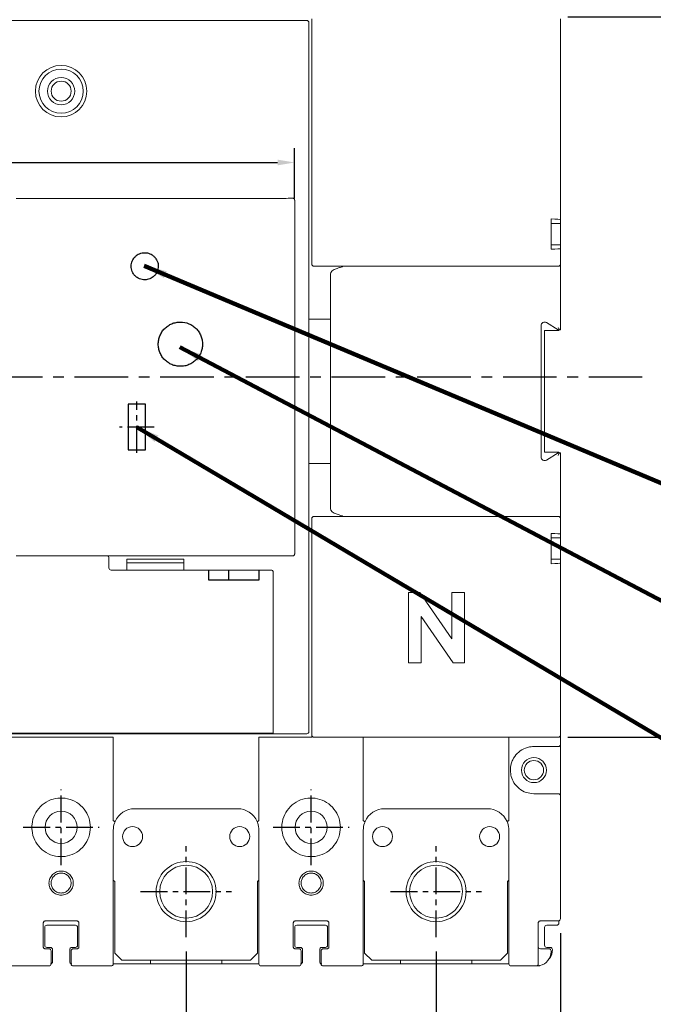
# Model space of a CAD drawing. Extents: x 875 to 2710, y -907 to 1657.
# Tile 10 of 16: x 1526 to 1615, y 1376 to 1514. Entities that reach past the tile are written whole.
import ezdxf

# ---------------------------------------------------------------- set-up
doc = ezdxf.new("R2010")
doc.units = 0
doc.header["$LTSCALE"] = 3
doc.header["$MEASUREMENT"] = 0
doc.linetypes.add('CENTER', pattern=[2, 1.25, -0.25, 0.25, -0.25])
doc.layers.get('0').update_dxf_attribs({"linetype": 'CONTINUOUS'})
doc.layers.get('Defpoints').update_dxf_attribs({"linetype": 'CONTINUOUS'})
for name, color, linetype in [('cen', 1, 'CENTER'), ('CENTER2', 1, 'CENTER'), ('di', 3, 'CONTINUOUS')]:
    doc.layers.add(name, color=color, linetype=linetype)
doc.styles.add('KIM', font='ROMANS.shx', dxfattribs={"height": 5, "bigfont": 'GSG1.shx'})
doc.styles.get("Standard").update_dxf_attribs({"font": 'romans.shx', "height": 4, "bigfont": 'ghs.shx'})
doc.dimstyles.get("Standard").update_dxf_attribs({"dimtxt": 0.18, "dimasz": 0.18, "dimexe": 0.18, "dimexo": 0.0625, "dimgap": 0.09, "dimtad": 0, "dimtih": 1, "dimtoh": 1, "dimdec": 4, "dimzin": 0, "dimdsep": 46, "dimtxsty": 'Standard', "dimcen": 0.09, "dimadec": 0, "dimazin": 0, "dimtfac": 1, "dimtdec": 4, "dimtofl": 0, "dimtmove": 0, "dimatfit": 3, "dimfxl": 0, "dimtolj": 1, "dimtzin": 0, "dimarcsym": 0})
doc.dimstyles.new('STANDARD$0', dxfattribs={"dimtxt": 5, "dimasz": 5, "dimexe": 1, "dimexo": 2, "dimgap": 2, "dimtad": 1, "dimdec": 4, "dimzin": 12, "dimdsep": 46, "dimtxsty": 'KIM', "dimcen": -1, "dimdle": 0.1, "dimadec": 0, "dimazin": 0, "dimtfac": 1, "dimtdec": 4, "dimtmove": 0, "dimatfit": 3, "dimfxl": 0, "dimtolj": 1, "dimtzin": 0, "dimarcsym": 0})

# ---------------------------------------------------------------- blocks, each defined once
blk = doc.blocks.new('*D129')
at = {"layer": 'Defpoints', "color": 0}
for p in [(1549.74, 1385.69), (1514.74, 1355.21), (1549.74, 1355.21)]:
    blk.add_point(p, dxfattribs=at)
at = {"layer": 'di'}
for p, q in [((1549.74, 1383.69), (1549.74, 1353.21)), ((1517.14, 1355.21), (1547.34, 1355.21))]:
    blk.add_line(p, q, dxfattribs=at)
for points in [[(1517.14, 1355.61), (1517.14, 1354.81), (1514.74, 1355.21)], [(1547.34, 1355.61), (1547.34, 1354.81), (1549.74, 1355.21)]]:
    blk.add_solid(points, dxfattribs=at)
at = {"layer": 'di', "insert": (1532.24, 1359.21), "char_height": 4, "attachment_point": 5}
blk.add_mtext('\\A1;35', dxfattribs=at)
blk = doc.blocks.new('*D130')
at = {"layer": 'Defpoints', "color": 0}
for p in [(1462.34, 1388.26), (1602.14, 1388.26), (1602.14, 1345.76)]:
    blk.add_point(p, dxfattribs=at)
at = {"layer": 'di'}
for p, q in [((1462.34, 1386.26), (1462.34, 1343.76)), ((1602.14, 1386.26), (1602.14, 1343.76)), ((1464.74, 1345.76), (1599.74, 1345.76))]:
    blk.add_line(p, q, dxfattribs=at)
for points in [[(1464.74, 1346.16), (1464.74, 1345.36), (1462.34, 1345.76)], [(1599.74, 1346.16), (1599.74, 1345.36), (1602.14, 1345.76)]]:
    blk.add_solid(points, dxfattribs=at)
at = {"layer": 'di', "insert": (1532.24, 1349.76), "char_height": 4, "attachment_point": 5}
blk.add_mtext('\\A1;140', dxfattribs=at)
blk = doc.blocks.new('*D131')
at = {"layer": 'Defpoints', "color": 0}
for p in [(1584.74, 1385.69), (1549.74, 1355.21), (1584.74, 1355.21)]:
    blk.add_point(p, dxfattribs=at)
at = {"layer": 'di'}
for p, q in [((1584.74, 1383.69), (1584.74, 1353.21)), ((1552.14, 1355.21), (1582.34, 1355.21))]:
    blk.add_line(p, q, dxfattribs=at)
for points in [[(1552.14, 1355.61), (1552.14, 1354.81), (1549.74, 1355.21)], [(1582.34, 1355.61), (1582.34, 1354.81), (1584.74, 1355.21)]]:
    blk.add_solid(points, dxfattribs=at)
at = {"layer": 'di', "insert": (1567.24, 1359.21), "char_height": 4, "attachment_point": 5}
blk.add_mtext('\\A1;35', dxfattribs=at)
blk = doc.blocks.new('*D149')
at = {"layer": 'Defpoints', "color": 0}
for p in [(1601.18, 1514.46), (1601.18, 1413.66), (1624.5, 1413.66)]:
    blk.add_point(p, dxfattribs=at)
at = {"layer": 'di'}
for p, q in [((1603.18, 1514.46), (1626.5, 1514.46)), ((1624.5, 1512.06), (1624.5, 1416.06)), ((1603.18, 1413.66), (1626.5, 1413.66))]:
    blk.add_line(p, q, dxfattribs=at)
for points in [[(1624.1, 1512.06), (1624.9, 1512.06), (1624.5, 1514.46)], [(1624.1, 1416.06), (1624.9, 1416.06), (1624.5, 1413.66)]]:
    blk.add_solid(points, dxfattribs=at)
at = {"layer": 'di', "insert": (1620.5, 1464.06), "char_height": 4, "attachment_point": 5, "rotation": 90}
blk.add_mtext('\\A1;100', dxfattribs=at)
blk = doc.blocks.new('*D154')
at = {"layer": 'Defpoints', "color": 0}
for p in [(1564.94, 1494.08), (1464.54, 1487.08), (1564.94, 1487.08)]:
    blk.add_point(p, dxfattribs=at)
at = {"layer": 'di'}
for p, q in [((1464.54, 1489.08), (1464.54, 1496.08)), ((1564.94, 1489.08), (1564.94, 1496.08)), ((1466.94, 1494.08), (1562.54, 1494.08))]:
    blk.add_line(p, q, dxfattribs=at)
for points in [[(1466.94, 1494.48), (1466.94, 1493.68), (1464.54, 1494.08)], [(1562.54, 1494.48), (1562.54, 1493.68), (1564.94, 1494.08)]]:
    blk.add_solid(points, dxfattribs=at)
at = {"layer": 'di', "insert": (1514.74, 1498.08), "char_height": 4, "attachment_point": 5}
blk.add_mtext('\\A1;100.5', dxfattribs=at)

msp = doc.modelspace()

# ---------------------------------------------------------------- linework, layer by layer
at = {"color": 7, "linetype": 'Continuous', "lineweight": 15}
for p, q in [((1567.342, 1479.863), (1567.342, 1514.163)), ((1602.142, 1514.163), (1602.142, 1486.075)), ((1462.842, 1513.963), (1566.642, 1513.963)), ((1566.942, 1513.663), (1566.942, 1513.634)), ((1566.942, 1513.634), (1566.942, 1414.493)), ((1525.942, 1489.063), (1563.442, 1489.063)), ((1564.942, 1488.808), (1564.942, 1488.655)), ((1564.942, 1488.655), (1564.942, 1439.471)), ((1600.842, 1481.942), (1600.842, 1486.184)), ((1600.842, 1485.563), (1602.142, 1485.563)), ((1602.142, 1485.563), (1602.142, 1486.075)), ((1602.142, 1482.563), (1602.142, 1485.563)), ((1600.842, 1482.563), (1602.142, 1482.563)), ((1602.142, 1482.051), (1602.142, 1482.563)), ((1602.142, 1482.051), (1602.142, 1479.863)), ((1602.142, 1479.863), (1602.142, 1470.663)), ((1598.642, 1479.563), (1567.642, 1479.563)), ((1569.942, 1445.655), (1569.942, 1478.471)), ((1601.842, 1479.563), (1598.642, 1479.563)), ((1569.942, 1472.163), (1566.942, 1472.163)), ((1601.842, 1470.663), (1600.207, 1471.685)), ((1599.442, 1471.261), (1599.442, 1452.865)), ((1599.942, 1470.563), (1601.942, 1470.563)), ((1599.942, 1470.563), (1599.942, 1453.563)), ((1602.038, 1470.663), (1601.842, 1470.663)), ((1601.942, 1470.563), (1601.942, 1470.663)), ((1602.142, 1470.663), (1602.038, 1470.663)), ((1599.942, 1453.563), (1601.942, 1453.563)), ((1600.207, 1452.441), (1601.842, 1453.463)), ((1601.842, 1453.463), (1602.038, 1453.463)), ((1601.942, 1453.463), (1601.942, 1453.563)), ((1602.038, 1453.463), (1602.142, 1453.463)), ((1602.142, 1453.463), (1602.142, 1444.263)), ((1569.942, 1451.963), (1566.942, 1451.963)), ((1567.342, 1413.963), (1567.342, 1444.263)), ((1567.642, 1444.563), (1598.642, 1444.563)), ((1598.642, 1444.563), (1601.842, 1444.563)), ((1602.142, 1444.263), (1602.142, 1442.075)), ((1600.842, 1437.942), (1600.842, 1442.184)), ((1600.842, 1441.563), (1602.142, 1441.563)), ((1602.142, 1441.563), (1602.142, 1442.075)), ((1602.142, 1438.563), (1602.142, 1441.563)), ((1525.942, 1439.063), (1538.642, 1439.063)), ((1538.642, 1439.063), (1563.442, 1439.063)), ((1538.942, 1437.363), (1538.942, 1438.763)), ((1541.442, 1438.563), (1549.442, 1438.563)), ((1541.442, 1438.563), (1541.442, 1437.063)), ((1549.442, 1437.063), (1549.442, 1438.563)), ((1564.942, 1439.471), (1564.942, 1439.319)), ((1600.842, 1438.563), (1602.142, 1438.563)), ((1602.142, 1438.051), (1602.142, 1438.563)), ((1541.442, 1437.063), (1539.242, 1437.063)), ((1549.442, 1438.063), (1541.442, 1438.063)), ((1541.442, 1437.063), (1549.442, 1437.063)), ((1561.642, 1437.063), (1549.442, 1437.063)), ((1602.142, 1438.051), (1602.142, 1413.963)), ((1561.942, 1414.677), (1561.942, 1436.763)), ((1580.881, 1433.941), (1582.478, 1433.941)), ((1580.881, 1424.063), (1580.881, 1433.941)), ((1582.478, 1433.941), (1586.96, 1427.441)), ((1586.96, 1427.441), (1586.96, 1433.941)), ((1586.96, 1433.941), (1588.733, 1433.941)), ((1588.733, 1433.941), (1588.733, 1424.063)), ((1587.124, 1424.063), (1582.654, 1430.544)), ((1582.654, 1430.544), (1582.654, 1424.063)), ((1582.654, 1424.063), (1580.881, 1424.063)), ((1588.733, 1424.063), (1587.124, 1424.063)), ((1467.542, 1414.25), (1561.942, 1414.25)), ((1493.992, 1414.163), (1535.492, 1414.163)), ((1524.942, 1413.663), (1539.542, 1413.663)), ((1542.242, 1414.163), (1535.242, 1414.163)), ((1541.992, 1414.163), (1535.492, 1414.163)), ((1539.542, 1413.663), (1539.542, 1402.038)), ((1541.992, 1414.163), (1549.292, 1414.163)), ((1549.242, 1414.163), (1556.242, 1414.163)), ((1556.192, 1414.163), (1549.292, 1414.163)), ((1556.192, 1414.163), (1566.642, 1414.163)), ((1559.942, 1413.663), (1559.942, 1402.038)), ((1559.942, 1413.663), (1567.342, 1413.663)), ((1561.942, 1414.378), (1561.942, 1414.677)), ((1561.942, 1414.378), (1561.942, 1414.25)), ((1566.942, 1414.493), (1566.942, 1414.464)), ((1567.342, 1413.663), (1567.342, 1413.963)), ((1598.642, 1413.663), (1567.642, 1413.663)), ((1574.542, 1413.663), (1574.542, 1402.038)), ((1594.942, 1413.663), (1594.942, 1410.034)), ((1601.842, 1413.663), (1598.642, 1413.663)), ((1602.142, 1413.963), (1602.142, 1412.663)), ((1601.842, 1412.363), (1598.442, 1412.363)), ((1602.142, 1405.463), (1602.142, 1412.663)), ((1594.942, 1410.034), (1594.942, 1408.093)), ((1594.942, 1408.093), (1594.942, 1402.038)), ((1598.442, 1405.763), (1601.842, 1405.763)), ((1602.142, 1405.463), (1602.142, 1388.263)), ((1556.942, 1403.663), (1542.542, 1403.663)), ((1591.942, 1403.663), (1577.542, 1403.663)), ((1539.542, 1400.663), (1539.542, 1383.663)), ((1559.942, 1383.663), (1559.942, 1400.663)), ((1574.542, 1400.663), (1574.542, 1383.663)), ((1594.942, 1383.663), (1594.942, 1400.663)), ((1539.542, 1393.663), (1539.742, 1393.463)), ((1539.742, 1383.463), (1539.742, 1393.463)), ((1559.742, 1393.463), (1559.942, 1393.663)), ((1559.742, 1393.463), (1559.742, 1383.463)), ((1574.542, 1393.663), (1574.742, 1393.463)), ((1574.742, 1383.463), (1574.742, 1393.463)), ((1594.742, 1393.463), (1594.942, 1393.663)), ((1594.742, 1393.463), (1594.742, 1383.463)), ((1529.742, 1387.663), (1529.742, 1384.363)), ((1534.442, 1387.963), (1530.042, 1387.963)), ((1530.242, 1387.363), (1534.242, 1387.363)), ((1534.742, 1384.363), (1534.742, 1387.663)), ((1564.742, 1387.663), (1564.742, 1384.363)), ((1569.442, 1387.963), (1565.042, 1387.963)), ((1565.242, 1387.363), (1569.242, 1387.363)), ((1569.742, 1384.363), (1569.742, 1387.663)), ((1599.042, 1387.663), (1599.042, 1383.663)), ((1601.842, 1387.963), (1599.342, 1387.963)), ((1600.242, 1387.363), (1601.642, 1387.363)), ((1601.942, 1387.663), (1601.942, 1387.98)), ((1529.942, 1387.063), (1529.942, 1384.563)), ((1534.542, 1384.563), (1534.542, 1387.063)), ((1564.942, 1387.063), (1564.942, 1384.563)), ((1569.542, 1384.563), (1569.542, 1387.063)), ((1599.942, 1387.063), (1599.942, 1384.563)), ((1530.042, 1384.063), (1530.542, 1384.063)), ((1530.242, 1384.263), (1530.742, 1384.263)), ((1530.842, 1383.763), (1530.842, 1383.663)), ((1531.042, 1383.963), (1531.042, 1382.263)), ((1533.442, 1382.263), (1533.442, 1383.963)), ((1533.642, 1383.663), (1533.642, 1383.763)), ((1533.742, 1384.263), (1534.242, 1384.263)), ((1533.942, 1384.063), (1534.442, 1384.063)), ((1539.742, 1383.463), (1540.742, 1382.463)), ((1558.742, 1382.463), (1559.742, 1383.463)), ((1565.042, 1384.063), (1565.542, 1384.063)), ((1565.242, 1384.263), (1565.742, 1384.263)), ((1565.842, 1383.763), (1565.842, 1383.663)), ((1566.042, 1383.963), (1566.042, 1382.263)), ((1568.442, 1382.263), (1568.442, 1383.963)), ((1568.642, 1383.663), (1568.642, 1383.763)), ((1568.742, 1384.263), (1569.242, 1384.263)), ((1568.942, 1384.063), (1569.442, 1384.063)), ((1574.742, 1383.463), (1575.742, 1382.463)), ((1593.742, 1382.463), (1594.742, 1383.463)), ((1599.342, 1384.063), (1600.542, 1384.063)), ((1600.242, 1384.263), (1600.742, 1384.263)), ((1600.842, 1383.763), (1600.842, 1383.663)), ((1544.742, 1381.963), (1539.542, 1381.963)), ((1540.742, 1382.463), (1558.742, 1382.463)), ((1544.742, 1382.463), (1544.742, 1381.963)), ((1544.742, 1381.963), (1554.742, 1381.963)), ((1554.742, 1381.963), (1554.742, 1382.463)), ((1559.942, 1381.963), (1554.742, 1381.963)), ((1579.742, 1381.963), (1574.542, 1381.963)), ((1575.742, 1382.463), (1593.742, 1382.463)), ((1579.742, 1382.463), (1579.742, 1381.963)), ((1579.742, 1381.963), (1589.742, 1381.963)), ((1589.742, 1381.963), (1589.742, 1382.463)), ((1594.942, 1381.963), (1589.742, 1381.963)), ((1530.542, 1381.663), (1525.242, 1381.663)), ((1539.242, 1381.663), (1533.942, 1381.663)), ((1565.542, 1381.663), (1560.242, 1381.663)), ((1574.242, 1381.663), (1568.942, 1381.663)), ((1598.742, 1381.663), (1595.242, 1381.663))]:
    msp.add_line(p, q, dxfattribs=at)
for p, q in [((1544.042, 1460.263), (1541.642, 1460.263)), ((1541.642, 1460.263), (1541.642, 1453.863)), ((1544.042, 1453.863), (1544.042, 1460.263)), ((1541.642, 1453.863), (1544.042, 1453.863)), ((1552.942, 1435.663), (1552.942, 1437.063)), ((1555.742, 1435.663), (1555.742, 1437.063)), ((1559.942, 1437.063), (1559.942, 1435.663)), ((1559.942, 1435.663), (1552.942, 1435.663))]:
    msp.add_line(p, q)
at = {"color": 7, "linetype": 'Continuous', "lineweight": 15, "flags": 128}
for points in [[(1601.842, 1471.017), (1601.895, 1470.921), (1601.946, 1470.828), (1601.994, 1470.741), (1602.038, 1470.663)], [(1602.038, 1453.463), (1601.994, 1453.385), (1601.946, 1453.298), (1601.895, 1453.205), (1601.842, 1453.109)]]:
    msp.add_lwpolyline(points, dxfattribs=at)
at = {"color": 7, "linetype": 'Continuous', "lineweight": 15}
for centre, radius in [((1532.242, 1504.063), 3.6), ((1532.242, 1504.063), 3.1), ((1532.242, 1504.063), 1.9), ((1532.242, 1504.063), 1.4), ((1598.442, 1409.063), 1.75), ((1598.442, 1409.063), 1.35), ((1532.242, 1401.063), 2.25), ((1567.242, 1401.063), 2.25), ((1542.242, 1399.763), 1.4), ((1557.242, 1399.763), 1.4), ((1577.242, 1399.763), 1.4), ((1592.242, 1399.763), 1.4), ((1549.742, 1392.063), 4.2), ((1549.742, 1392.063), 3.7), ((1584.742, 1392.063), 4.2), ((1584.742, 1392.063), 3.7)]:
    msp.add_circle(centre, radius, dxfattribs=at)
for centre, radius, start, end in [((1567.642, 1479.863), 0.3, 180, 270), ((1601.842, 1479.863), 0.3, 270, 0), ((1599.942, 1471.261), 0.5, 57.99462, 180), ((1599.942, 1452.865), 0.5, 180, 302.00538), ((1567.642, 1444.263), 0.3, 90, 180), ((1601.842, 1444.263), 0.3, 0, 90), ((1538.642, 1438.763), 0.3, 0, 90), ((1539.242, 1437.363), 0.3, 180, 270), ((1561.642, 1436.763), 0.3, 0, 90), ((1567.642, 1413.963), 0.3, 180, 270), ((1601.842, 1413.963), 0.3, 270, 0), ((1601.842, 1412.663), 0.3, 270, 0), ((1601.842, 1405.463), 0.3, 0, 90), ((1542.542, 1400.663), 3, 90, 156.42342), ((1556.942, 1400.663), 3, 23.57658, 90), ((1577.542, 1400.663), 3, 90, 156.42342), ((1591.942, 1400.663), 3, 23.91425, 90), ((1530.242, 1387.063), 0.3, 90, 180), ((1534.242, 1387.063), 0.3, 0, 90), ((1565.242, 1387.063), 0.3, 90, 180), ((1569.242, 1387.063), 0.3, 0, 90), ((1600.242, 1387.063), 0.3, 90, 180), ((1601.642, 1387.663), 0.3, 270, 0), ((1601.842, 1388.263), 0.3, 270, 0), ((1530.242, 1384.563), 0.3, 180, 270), ((1534.242, 1384.563), 0.3, 270, 0), ((1565.242, 1384.563), 0.3, 180, 270), ((1569.242, 1384.563), 0.3, 270, 0), ((1600.242, 1384.563), 0.3, 180, 270), ((1530.542, 1383.763), 0.3, 0, 90), ((1530.742, 1383.963), 0.3, 0, 90), ((1533.742, 1383.963), 0.3, 90, 180), ((1533.942, 1383.763), 0.3, 90, 180), ((1565.542, 1383.763), 0.3, 0, 90), ((1565.742, 1383.963), 0.3, 0, 90), ((1568.742, 1383.963), 0.3, 90, 180), ((1568.942, 1383.763), 0.3, 90, 180), ((1599.342, 1384.363), 0.3, 180, 270), ((1598.842, 1383.663), 2, 282.73801, 0), ((1600.542, 1383.763), 0.3, 0, 90), ((1599.042, 1383.963), 2, 321.13834, 0), ((1600.742, 1383.963), 0.3, 0, 90), ((1530.542, 1381.963), 0.3, 270, 0), ((1530.742, 1382.263), 0.3, 270, 0), ((1533.742, 1382.263), 0.3, 180, 270), ((1533.942, 1381.963), 0.3, 180, 270), ((1539.242, 1381.963), 0.3, 270, 0), ((1560.242, 1381.963), 0.3, 180, 270), ((1565.542, 1381.963), 0.3, 270, 0), ((1565.742, 1382.263), 0.3, 270, 0), ((1568.742, 1382.263), 0.3, 180, 270), ((1568.942, 1381.963), 0.3, 180, 270), ((1574.242, 1381.963), 0.3, 270, 0), ((1595.242, 1381.963), 0.3, 180, 270), ((1598.742, 1381.963), 0.3, 270, 0)]:
    msp.add_arc(centre, radius, start, end, dxfattribs=at)
for centre, major_axis, ratio, start_param, end_param in [((1566.642, 1513.663), (0, 0.3), 0.9983418, 4.712389, 6.2831853), ((1563.442, 1489.555), (3.5, 0), 0.1405408, 4.712389, 5.0623457), ((1598.642, 1486.075), (3.5, 0), 0.04, 0, 0.8910813), ((1598.642, 1482.051), (3.5, 0), 0.04, 5.392104, 6.2831853), ((1572.942, 1478.471), (3, 0), 0.3639702, 2.3301919, 3.1415927), ((1572.942, 1445.655), (3, 0), 0.3639702, 3.1415927, 3.9529934), ((1598.642, 1442.075), (3.5, 0), 0.04, 0, 0.8910813), ((1563.442, 1438.571), (3.5, 0), 0.1405408, 1.2208396, 1.5707963), ((1598.642, 1438.051), (3.5, 0), 0.04, 5.392104, 6.2831853), ((1566.642, 1414.464), (0, 0.3), 0.9983418, 3.1415927, 4.712389)]:
    msp.add_ellipse(centre, major_axis=major_axis, ratio=ratio, start_param=start_param, end_param=end_param, dxfattribs=at)
for points, knots in [([(1564.642, 1489.093), (1564.677, 1489.091), (1564.747, 1489.088), (1564.84, 1489.036), (1564.907, 1488.959), (1564.938, 1488.877), (1564.941, 1488.826), (1564.942, 1488.808)], [0, 0, 0, 0, 0.231698, 0.4637733, 0.6845936, 0.8861885, 1, 1, 1, 1]), ([(1570.876, 1479.263), (1571.021, 1479.31), (1571.259, 1479.388), (1571.507, 1479.462), (1571.605, 1479.491)], [0, 0, 0, 0, 0.6078254, 1, 1, 1, 1]), ([(1571.605, 1479.491), (1571.613, 1479.495), (1571.626, 1479.499), (1571.636, 1479.509), (1571.638, 1479.516), (1571.633, 1479.524), (1571.622, 1479.532), (1571.588, 1479.546), (1571.509, 1479.56), (1571.438, 1479.562), (1571.393, 1479.563)], [0, 0, 0, 0, 0.112126, 0.1573907, 0.203122, 0.2437808, 0.2893423, 0.3671809, 0.5976753, 1, 1, 1, 1]), ([(1571.605, 1444.635), (1571.453, 1444.68), (1571.204, 1444.754), (1570.969, 1444.832), (1570.876, 1444.863)], [0, 0, 0, 0, 0.6078471, 1, 1, 1, 1]), ([(1571.393, 1444.563), (1571.441, 1444.564), (1571.513, 1444.566), (1571.591, 1444.581), (1571.622, 1444.594), (1571.633, 1444.602), (1571.637, 1444.608), (1571.637, 1444.616), (1571.63, 1444.624), (1571.617, 1444.631), (1571.607, 1444.634), (1571.605, 1444.635)], [0, 0, 0, 0, 0.4265309, 0.6404872, 0.7087003, 0.7524389, 0.7884684, 0.8245333, 0.8741668, 0.9655014, 1, 1, 1, 1]), ([(1564.942, 1439.319), (1564.939, 1439.288), (1564.934, 1439.227), (1564.891, 1439.145), (1564.826, 1439.081), (1564.741, 1439.038), (1564.676, 1439.035), (1564.642, 1439.033)], [0, 0, 0, 0, 0.1895643, 0.3791198, 0.5704772, 0.7750982, 1, 1, 1, 1]), ([(1598.442, 1412.363), (1598.319, 1412.359), (1597.827, 1412.342), (1596.979, 1412.09), (1596.065, 1411.439), (1595.505, 1410.668), (1595.326, 1410.136), (1595.264, 1409.953)], [0, 0, 0, 0, 0.0859932, 0.3460491, 0.606045, 0.8645341, 1, 1, 1, 1]), ([(1595.264, 1409.953), (1595.262, 1409.947), (1595.174, 1409.631), (1595.09, 1409.023), (1595.209, 1408.44), (1595.264, 1408.174)], [0, 0, 0, 0, 0.0093528, 0.5479652, 1, 1, 1, 1]), ([(1595.264, 1408.174), (1595.375, 1407.875), (1595.617, 1407.227), (1596.351, 1406.438), (1597.331, 1405.872), (1598.071, 1405.799), (1598.442, 1405.763)], [0, 0, 0, 0, 0.2227658, 0.4825517, 0.7412807, 1, 1, 1, 1]), ([(1536.342, 1401.063), (1536.297, 1401.523), (1536.206, 1402.445), (1535.501, 1403.671), (1534.464, 1404.602), (1533.17, 1405.137), (1531.772, 1405.215), (1530.424, 1404.826), (1529.282, 1404.012), (1528.474, 1402.869), (1528.133, 1401.676), (1528.133, 1400.45), (1528.475, 1399.254), (1529.285, 1398.111), (1530.425, 1397.301), (1531.768, 1396.912), (1533.167, 1396.989), (1534.466, 1397.525), (1535.502, 1398.458), (1536.206, 1399.683), (1536.296, 1400.603), (1536.342, 1401.063)], [0, 0, 0, 0, 0.0535215, 0.1072962, 0.1608873, 0.2142999, 0.2678145, 0.3215551, 0.375293, 0.4288703, 0.4824489, 0.5175038, 0.5712443, 0.6249825, 0.6784946, 0.7319077, 0.785502, 0.8392776, 0.8929509, 0.9463972, 1, 1, 1, 1]), ([(1571.342, 1401.063), (1571.297, 1401.523), (1571.206, 1402.445), (1570.501, 1403.671), (1569.464, 1404.602), (1568.17, 1405.137), (1566.772, 1405.215), (1565.424, 1404.826), (1564.282, 1404.012), (1563.474, 1402.869), (1563.133, 1401.676), (1563.133, 1400.45), (1563.475, 1399.254), (1564.285, 1398.111), (1565.425, 1397.301), (1566.768, 1396.912), (1568.167, 1396.989), (1569.466, 1397.525), (1570.502, 1398.458), (1571.206, 1399.683), (1571.296, 1400.603), (1571.342, 1401.063)], [0, 0, 0, 0, 0.0535215, 0.1072962, 0.1608873, 0.2143, 0.2678146, 0.3215551, 0.375293, 0.4288703, 0.4824489, 0.5175038, 0.5712442, 0.6249825, 0.6784947, 0.7319077, 0.7855019, 0.8392775, 0.892951, 0.9463972, 1, 1, 1, 1]), ([(1539.562, 1401.974), (1539.56, 1401.975), (1539.555, 1401.978), (1539.548, 1401.989), (1539.542, 1402.009), (1539.542, 1402.026), (1539.542, 1402.038)], [0, 0, 0, 0, 0.1079992, 0.2482065, 0.5100034, 1, 1, 1, 1]), ([(1539.792, 1401.863), (1539.762, 1401.791), (1539.606, 1401.412), (1539.57, 1400.998), (1539.542, 1400.663)], [0, 0, 0, 0, 0.1899747, 1, 1, 1, 1]), ([(1539.562, 1401.974), (1539.592, 1401.961), (1539.652, 1401.934), (1539.725, 1401.9), (1539.777, 1401.874), (1539.792, 1401.865), (1539.792, 1401.863), (1539.792, 1401.863)], [0, 0, 0, 0, 0.2372649, 0.4745247, 0.7118634, 0.9696105, 1, 1, 1, 1]), ([(1559.921, 1401.974), (1559.891, 1401.961), (1559.831, 1401.934), (1559.758, 1401.9), (1559.706, 1401.874), (1559.691, 1401.865), (1559.691, 1401.863), (1559.691, 1401.863)], [0, 0, 0, 0, 0.2372641, 0.4745294, 0.7118652, 0.9696106, 1, 1, 1, 1]), ([(1559.942, 1400.663), (1559.913, 1400.998), (1559.878, 1401.412), (1559.721, 1401.791), (1559.691, 1401.863)], [0, 0, 0, 0, 0.8100253, 1, 1, 1, 1]), ([(1559.942, 1402.038), (1559.941, 1402.03), (1559.941, 1402.014), (1559.938, 1401.995), (1559.931, 1401.982), (1559.926, 1401.977), (1559.923, 1401.975), (1559.921, 1401.974)], [0, 0, 0, 0, 0.3292675, 0.6797436, 0.820057, 0.936657, 1, 1, 1, 1]), ([(1574.562, 1401.974), (1574.56, 1401.975), (1574.555, 1401.978), (1574.548, 1401.989), (1574.542, 1402.009), (1574.542, 1402.026), (1574.542, 1402.038)], [0, 0, 0, 0, 0.1079994, 0.2482071, 0.5100045, 1, 1, 1, 1]), ([(1574.792, 1401.863), (1574.762, 1401.791), (1574.606, 1401.412), (1574.57, 1400.998), (1574.542, 1400.663)], [0, 0, 0, 0, 0.1899748, 1, 1, 1, 1]), ([(1574.562, 1401.974), (1574.592, 1401.961), (1574.652, 1401.934), (1574.725, 1401.9), (1574.777, 1401.874), (1574.792, 1401.865), (1574.792, 1401.863), (1574.792, 1401.863)], [0, 0, 0, 0, 0.2372652, 0.4745253, 0.7118622, 0.9696105, 1, 1, 1, 1]), ([(1594.928, 1401.995), (1594.897, 1401.981), (1594.837, 1401.954), (1594.761, 1401.919), (1594.706, 1401.892), (1594.687, 1401.882), (1594.684, 1401.88), (1594.684, 1401.879), (1594.684, 1401.879)], [0, 0, 0, 0, 0.2295139, 0.4590099, 0.6885492, 0.9181477, 0.9646004, 1, 1, 1, 1]), ([(1594.942, 1400.663), (1594.913, 1401), (1594.877, 1401.42), (1594.716, 1401.804), (1594.684, 1401.879)], [0, 0, 0, 0, 0.8031902, 1, 1, 1, 1]), ([(1594.942, 1402.038), (1594.942, 1402.033), (1594.941, 1402.022), (1594.939, 1402.009), (1594.935, 1402), (1594.931, 1401.996), (1594.929, 1401.995), (1594.928, 1401.995)], [0, 0, 0, 0, 0.3301535, 0.6818365, 0.8228775, 0.9397703, 1, 1, 1, 1]), ([(1532.242, 1391.575), (1532.018, 1391.598), (1531.571, 1391.643), (1531.013, 1392.044), (1530.622, 1392.595), (1530.503, 1393.263), (1530.622, 1393.93), (1531.012, 1394.485), (1531.571, 1394.873), (1532.242, 1394.991), (1532.912, 1394.873), (1533.471, 1394.485), (1533.861, 1393.93), (1533.98, 1393.263), (1533.861, 1392.595), (1533.47, 1392.044), (1532.912, 1391.643), (1532.465, 1391.598), (1532.242, 1391.575)], [0, 0, 0, 0, 0.0626624, 0.1252567, 0.1876089, 0.2499115, 0.3122304, 0.374664, 0.4372711, 0.4999939, 0.5626692, 0.6253256, 0.6876819, 0.7500701, 0.8123039, 0.87473, 0.9373542, 1, 1, 1, 1]), ([(1532.242, 1391.863), (1532.402, 1391.879), (1532.661, 1391.904), (1532.992, 1392.069), (1533.241, 1392.264), (1533.437, 1392.513), (1533.596, 1392.844), (1533.67, 1393.263), (1533.597, 1393.681), (1533.438, 1394.013), (1533.241, 1394.262), (1532.992, 1394.459), (1532.661, 1394.618), (1532.242, 1394.691), (1531.823, 1394.618), (1531.491, 1394.459), (1531.242, 1394.262), (1531.046, 1394.013), (1530.887, 1393.681), (1530.814, 1393.263), (1530.887, 1392.844), (1531.046, 1392.513), (1531.243, 1392.264), (1531.491, 1392.069), (1531.823, 1391.904), (1532.081, 1391.879), (1532.242, 1391.863)], [0, 0, 0, 0, 0.0546309, 0.087881, 0.1250148, 0.1621271, 0.1953517, 0.2499173, 0.3045109, 0.3377657, 0.3749183, 0.4120991, 0.4453757, 0.5, 0.5545886, 0.5878734, 0.6250794, 0.6622075, 0.6954542, 0.7500849, 0.8046159, 0.8378482, 0.874987, 0.9121206, 0.9453705, 1, 1, 1, 1]), ([(1567.242, 1391.575), (1567.018, 1391.598), (1566.571, 1391.643), (1566.013, 1392.044), (1565.622, 1392.595), (1565.503, 1393.263), (1565.622, 1393.93), (1566.012, 1394.485), (1566.571, 1394.873), (1567.242, 1394.991), (1567.912, 1394.873), (1568.471, 1394.485), (1568.861, 1393.93), (1568.98, 1393.263), (1568.861, 1392.595), (1568.47, 1392.044), (1567.912, 1391.643), (1567.465, 1391.598), (1567.242, 1391.575)], [0, 0, 0, 0, 0.06266255, 0.12525695, 0.18760916, 0.24991175, 0.31223073, 0.3746644, 0.43727126, 0.499994, 0.56266956, 0.62532582, 0.68768208, 0.75007033, 0.8123042, 0.87473031, 0.93735451, 1, 1, 1, 1]), ([(1567.242, 1391.863), (1567.402, 1391.879), (1567.661, 1391.904), (1567.992, 1392.069), (1568.241, 1392.264), (1568.437, 1392.513), (1568.596, 1392.844), (1568.67, 1393.263), (1568.597, 1393.681), (1568.438, 1394.013), (1568.241, 1394.262), (1567.992, 1394.459), (1567.661, 1394.618), (1567.242, 1394.691), (1566.823, 1394.618), (1566.491, 1394.459), (1566.242, 1394.262), (1566.046, 1394.013), (1565.887, 1393.681), (1565.814, 1393.263), (1565.887, 1392.844), (1566.046, 1392.513), (1566.243, 1392.264), (1566.491, 1392.069), (1566.823, 1391.904), (1567.081, 1391.879), (1567.242, 1391.863)], [0, 0, 0, 0, 0.0546307, 0.0878806, 0.1250146, 0.1621269, 0.1953515, 0.2499171, 0.3045107, 0.3377653, 0.3749181, 0.4120989, 0.4453754, 0.4999999, 0.5545883, 0.5878729, 0.625079, 0.6622072, 0.6954539, 0.7500847, 0.8046157, 0.8378482, 0.8749869, 0.9121204, 0.9453703, 1, 1, 1, 1]), ([(1529.742, 1387.663), (1529.745, 1387.697), (1529.752, 1387.764), (1529.803, 1387.854), (1529.879, 1387.922), (1529.964, 1387.958), (1530.019, 1387.962), (1530.042, 1387.963)], [0, 0, 0, 0, 0.2137779, 0.4278023, 0.6423595, 0.857497, 1, 1, 1, 1]), ([(1534.442, 1387.963), (1534.475, 1387.96), (1534.543, 1387.953), (1534.633, 1387.901), (1534.701, 1387.825), (1534.737, 1387.741), (1534.74, 1387.685), (1534.742, 1387.663)], [0, 0, 0, 0, 0.2154047, 0.4307508, 0.6457719, 0.8601705, 1, 1, 1, 1]), ([(1564.742, 1387.663), (1564.745, 1387.697), (1564.752, 1387.764), (1564.803, 1387.854), (1564.879, 1387.922), (1564.964, 1387.958), (1565.019, 1387.962), (1565.042, 1387.963)], [0, 0, 0, 0, 0.2137782, 0.4278024, 0.6423596, 0.857497, 1, 1, 1, 1]), ([(1569.442, 1387.963), (1569.475, 1387.96), (1569.543, 1387.953), (1569.633, 1387.901), (1569.701, 1387.825), (1569.737, 1387.741), (1569.74, 1387.685), (1569.742, 1387.663)], [0, 0, 0, 0, 0.2154054, 0.43074883, 0.64577067, 0.86017004, 1, 1, 1, 1]), ([(1599.042, 1387.663), (1599.045, 1387.697), (1599.052, 1387.764), (1599.103, 1387.854), (1599.179, 1387.922), (1599.264, 1387.958), (1599.32, 1387.962), (1599.342, 1387.963)], [0, 0, 0, 0, 0.2146156, 0.4292447, 0.6438919, 0.8585905, 1, 1, 1, 1]), ([(1530.042, 1384.063), (1530.008, 1384.067), (1529.94, 1384.073), (1529.85, 1384.125), (1529.783, 1384.201), (1529.747, 1384.286), (1529.743, 1384.341), (1529.742, 1384.363)], [0, 0, 0, 0, 0.2154045, 0.4307505, 0.6457714, 0.8601706, 1, 1, 1, 1]), ([(1530.842, 1383.663), (1530.842, 1383.538), (1530.842, 1383.223), (1530.842, 1382.745), (1530.842, 1382.313), (1530.842, 1382.02), (1530.842, 1381.982), (1530.842, 1381.963)], [0, 0, 0, 0, 0.140715, 0.3553805, 0.5702025, 0.7851018, 1, 1, 1, 1]), ([(1533.642, 1381.963), (1533.642, 1381.971), (1533.642, 1381.992), (1533.642, 1382.196), (1533.642, 1382.581), (1533.642, 1383.09), (1533.642, 1383.472), (1533.642, 1383.663)], [0, 0, 0, 0, 0.1417401, 0.356451, 0.5710119, 0.7855028, 1, 1, 1, 1]), ([(1534.742, 1384.363), (1534.738, 1384.33), (1534.732, 1384.262), (1534.68, 1384.172), (1534.604, 1384.104), (1534.52, 1384.068), (1534.464, 1384.065), (1534.442, 1384.063)], [0, 0, 0, 0, 0.21377766, 0.42780207, 0.64235941, 0.85749693, 1, 1, 1, 1]), ([(1539.542, 1383.663), (1539.542, 1383.545), (1539.542, 1383.235), (1539.542, 1382.759), (1539.542, 1382.32), (1539.542, 1382.021), (1539.542, 1381.982), (1539.542, 1381.963)], [0, 0, 0, 0, 0.1324431, 0.3466024, 0.5634526, 0.781752, 1, 1, 1, 1]), ([(1559.942, 1381.963), (1559.942, 1381.972), (1559.942, 1381.995), (1559.942, 1382.205), (1559.942, 1382.59), (1559.942, 1383.095), (1559.942, 1383.474), (1559.942, 1383.663)], [0, 0, 0, 0, 0.15009441, 0.3650111, 0.57741866, 0.78868883, 1, 1, 1, 1]), ([(1565.042, 1384.063), (1565.008, 1384.067), (1564.94, 1384.073), (1564.85, 1384.125), (1564.783, 1384.201), (1564.747, 1384.286), (1564.743, 1384.341), (1564.742, 1384.363)], [0, 0, 0, 0, 0.2154039, 0.4307528, 0.6457731, 0.860171, 1, 1, 1, 1]), ([(1565.842, 1383.663), (1565.842, 1383.538), (1565.842, 1383.223), (1565.842, 1382.745), (1565.842, 1382.313), (1565.842, 1382.02), (1565.842, 1381.982), (1565.842, 1381.963)], [0, 0, 0, 0, 0.140715, 0.3553805, 0.5702025, 0.7851018, 1, 1, 1, 1]), ([(1568.642, 1381.963), (1568.642, 1381.971), (1568.642, 1381.992), (1568.642, 1382.196), (1568.642, 1382.581), (1568.642, 1383.09), (1568.642, 1383.472), (1568.642, 1383.663)], [0, 0, 0, 0, 0.1417401, 0.356451, 0.5710119, 0.7855028, 1, 1, 1, 1]), ([(1569.742, 1384.363), (1569.738, 1384.33), (1569.732, 1384.262), (1569.68, 1384.172), (1569.604, 1384.104), (1569.52, 1384.068), (1569.464, 1384.065), (1569.442, 1384.063)], [0, 0, 0, 0, 0.2137771, 0.4278017, 0.6423592, 0.8574968, 1, 1, 1, 1]), ([(1574.542, 1383.663), (1574.542, 1383.545), (1574.542, 1383.235), (1574.542, 1382.759), (1574.542, 1382.32), (1574.542, 1382.021), (1574.542, 1381.982), (1574.542, 1381.963)], [0, 0, 0, 0, 0.1324431, 0.3466024, 0.5634526, 0.781752, 1, 1, 1, 1]), ([(1594.942, 1381.963), (1594.942, 1381.972), (1594.942, 1381.993), (1594.942, 1382.2), (1594.942, 1382.584), (1594.942, 1383.092), (1594.942, 1383.473), (1594.942, 1383.663)], [0, 0, 0, 0, 0.1450561, 0.359842, 0.573548, 0.7867639, 1, 1, 1, 1]), ([(1599.042, 1383.663), (1599.042, 1383.472), (1599.042, 1383.09), (1599.042, 1382.58), (1599.042, 1382.196), (1599.042, 1381.992), (1599.042, 1381.971), (1599.042, 1381.963)], [0, 0, 0, 0, 0.21469, 0.4293769, 0.6440673, 0.8587618, 1, 1, 1, 1]), ([(1598.842, 1381.663), (1598.824, 1381.663), (1598.788, 1381.663), (1598.758, 1381.663), (1598.742, 1381.663), (1598.742, 1381.663)], [0, 0, 0, 0, 0.4884446, 0.9803597, 1, 1, 1, 1]), ([(1599.283, 1381.712), (1599.238, 1381.703), (1599.139, 1381.683), (1598.977, 1381.666), (1598.89, 1381.664), (1598.842, 1381.663)], [0, 0, 0, 0, 0.2651519, 0.5903349, 1, 1, 1, 1])]:
    msp.add_open_spline(points, degree=3, knots=knots, dxfattribs=at)
for points, knots in [([(1543.942, 1481.463), (1543.816, 1481.463), (1543.693, 1481.451), (1543.45, 1481.403), (1543.329, 1481.366), (1543.099, 1481.271), (1542.99, 1481.212), (1542.783, 1481.074), (1542.686, 1480.994), (1542.423, 1480.731), (1542.281, 1480.519), (1542.092, 1480.062), (1542.042, 1479.812), (1542.042, 1479.44), (1542.054, 1479.314), (1542.102, 1479.071), (1542.138, 1478.952), (1542.233, 1478.722), (1542.293, 1478.611), (1542.43, 1478.405), (1542.509, 1478.309), (1542.686, 1478.132), (1542.782, 1478.053), (1542.988, 1477.915), (1543.099, 1477.856), (1543.329, 1477.76), (1543.448, 1477.724), (1543.691, 1477.676), (1543.817, 1477.663), (1544.189, 1477.663), (1544.439, 1477.713), (1544.896, 1477.902), (1545.109, 1478.043), (1545.372, 1478.306), (1545.452, 1478.404), (1545.59, 1478.61), (1545.648, 1478.719), (1545.744, 1478.949), (1545.781, 1479.07), (1545.829, 1479.313), (1545.842, 1479.436), (1545.842, 1479.812), (1545.793, 1480.058), (1545.65, 1480.404), (1545.592, 1480.513), (1545.454, 1480.72), (1545.374, 1480.818), (1545.199, 1480.993), (1545.103, 1481.072), (1544.896, 1481.211), (1544.785, 1481.27), (1544.442, 1481.413), (1544.193, 1481.463), (1543.942, 1481.463)], [0, 0, 0, 0, 0.03125, 0.03125, 0.0625, 0.0625, 0.09375, 0.09375, 0.125, 0.125, 0.1875, 0.1875, 0.25, 0.25, 0.28125, 0.28125, 0.3125, 0.3125, 0.34375, 0.34375, 0.375, 0.375, 0.40625, 0.40625, 0.4375, 0.4375, 0.46875, 0.46875, 0.5, 0.5, 0.5625, 0.5625, 0.625, 0.625, 0.65625, 0.65625, 0.6875, 0.6875, 0.71875, 0.71875, 0.75, 0.75, 0.8125, 0.8125, 0.84375, 0.84375, 0.875, 0.875, 0.90625, 0.90625, 0.9375, 0.9375, 1, 1, 1, 1]), ([(1548.942, 1471.763), (1548.737, 1471.763), (1548.535, 1471.743), (1548.139, 1471.664), (1547.942, 1471.605), (1547.567, 1471.449), (1547.389, 1471.354), (1547.052, 1471.129), (1546.892, 1470.998), (1546.606, 1470.712), (1546.478, 1470.556), (1546.252, 1470.217), (1546.155, 1470.037), (1546.001, 1469.664), (1545.941, 1469.468), (1545.861, 1469.068), (1545.842, 1468.867), (1545.842, 1468.463), (1545.862, 1468.257), (1545.941, 1467.86), (1545.999, 1467.667), (1546.154, 1467.291), (1546.251, 1467.11), (1546.476, 1466.774), (1546.604, 1466.617), (1546.893, 1466.328), (1547.05, 1466.199), (1547.386, 1465.974), (1547.567, 1465.877), (1547.942, 1465.722), (1548.136, 1465.663), (1548.533, 1465.584), (1548.738, 1465.563), (1549.143, 1465.563), (1549.344, 1465.583), (1549.744, 1465.662), (1549.94, 1465.721), (1550.313, 1465.876), (1550.493, 1465.971), (1550.832, 1466.198), (1550.989, 1466.326), (1551.275, 1466.612), (1551.406, 1466.771), (1551.631, 1467.108), (1551.726, 1467.286), (1551.882, 1467.661), (1551.942, 1467.858), (1552.021, 1468.254), (1552.041, 1468.456), (1552.042, 1468.864), (1552.022, 1469.067), (1551.944, 1469.463), (1551.884, 1469.659), (1551.729, 1470.035), (1551.634, 1470.214), (1551.409, 1470.551), (1551.278, 1470.71), (1550.992, 1470.997), (1550.837, 1471.125), (1550.498, 1471.352), (1550.318, 1471.448), (1549.758, 1471.681), (1549.351, 1471.763), (1548.942, 1471.763)], [0, 0, 0, 0, 0.03125, 0.03125, 0.0625, 0.0625, 0.09375, 0.09375, 0.125, 0.125, 0.15625, 0.15625, 0.1875, 0.1875, 0.21875, 0.21875, 0.25, 0.25, 0.28125, 0.28125, 0.3125, 0.3125, 0.34375, 0.34375, 0.375, 0.375, 0.40625, 0.40625, 0.4375, 0.4375, 0.46875, 0.46875, 0.5, 0.5, 0.53125, 0.53125, 0.5625, 0.5625, 0.59375, 0.59375, 0.625, 0.625, 0.65625, 0.65625, 0.6875, 0.6875, 0.71875, 0.71875, 0.75, 0.75, 0.78125, 0.78125, 0.8125, 0.8125, 0.84375, 0.84375, 0.875, 0.875, 0.90625, 0.90625, 0.9375, 0.9375, 1, 1, 1, 1])]:
    msp.add_open_spline(points, degree=3, knots=knots)
at = {"layer": 'cen', "ltscale": 2}
msp.add_line((1613.616, 1464.063), (1452.485, 1464.063), dxfattribs=at)
at = {"layer": 'cen'}
for p, q in [((1532.242, 1395.756), (1532.242, 1406.37)), ((1567.242, 1395.756), (1567.242, 1406.37)), ((1526.934, 1401.063), (1537.549, 1401.063)), ((1561.934, 1401.063), (1572.549, 1401.063)), ((1549.742, 1385.694), (1549.742, 1398.432)), ((1584.742, 1385.694), (1584.742, 1398.432)), ((1543.373, 1392.063), (1556.11, 1392.063)), ((1578.373, 1392.063), (1591.11, 1392.063))]:
    msp.add_line(p, q, dxfattribs=at)
at = {"layer": 'CENTER2'}
for p, q in [((1542.842, 1453.481), (1542.842, 1460.646)), ((1545.279, 1457.063), (1540.405, 1457.063))]:
    msp.add_line(p, q, dxfattribs=at)

# ---------------------------------------------------------------- dimensions: what is measured, and where the dimension line sits
at = {"layer": 'di'}
dim = msp.add_linear_dim(base=(1624.496, 1413.663), p1=(1601.184, 1514.463), p2=(1601.184, 1413.663), angle=90, text='100', dimstyle='STANDARD$0', override={"dimtxt": 4, "dimasz": 2.4, "dimexe": 2, "dimdec": 2, "dimzin": 8, "dimtxsty": 'Standard', "dimcen": 0, "dimdle": 0, "dimclrd": 256, "dimclre": 256, "dimclrt": 256, "dimadec": 2, "dimazin": 2, "dimtfac": 0.6, "dimtdec": 2, "dimtzin": 8, "dimlwd": 65535, "dimlwe": 65535}, dxfattribs=at)
dim.commit()
dim.dimension.update_dxf_attribs({"geometry": '*D149', "text_midpoint": (1620.496, 1464.063)})
dim = msp.add_linear_dim(base=(1564.942, 1494.077), p1=(1464.542, 1487.084), p2=(1564.942, 1487.084), text='100.5', dimstyle='STANDARD$0', override={"dimtxt": 4, "dimasz": 2.4, "dimexe": 2, "dimdec": 2, "dimzin": 8, "dimtxsty": 'Standard', "dimcen": 0, "dimdle": 0, "dimclrd": 256, "dimclre": 256, "dimclrt": 256, "dimadec": 2, "dimazin": 2, "dimtfac": 0.6, "dimtdec": 2, "dimtzin": 8, "dimlwd": 65535, "dimlwe": 65535}, dxfattribs=at)
dim.commit()
dim.dimension.update_dxf_attribs({"geometry": '*D154', "text_midpoint": (1514.742, 1498.077)})
dim = msp.add_linear_dim(base=(1602.142, 1345.763), p1=(1462.342, 1388.263), p2=(1602.142, 1388.263), text='140', dimstyle='STANDARD$0', override={"dimtxt": 4, "dimasz": 2.4, "dimexe": 2, "dimdec": 2, "dimzin": 8, "dimtxsty": 'Standard', "dimcen": 0, "dimdle": 0, "dimclrd": 256, "dimclre": 256, "dimclrt": 256, "dimadec": 2, "dimazin": 2, "dimtfac": 0.6, "dimtdec": 2, "dimtzin": 8, "dimlwd": 65535, "dimlwe": 65535}, dxfattribs=at)
dim.commit()
dim.dimension.update_dxf_attribs({"geometry": '*D130', "text_midpoint": (1532.242, 1345.763), "dimtype": 160})
for base, p1, p2, picture, middle in [((1549.742, 1355.211), (1514.742, 1355.211), (1549.742, 1385.694), '*D129', (1532.242, 1359.211)), ((1584.742, 1355.211), (1549.742, 1355.211), (1584.742, 1385.694), '*D131', (1567.242, 1359.211))]:
    dim = msp.add_linear_dim(base=base, p1=p1, p2=p2, dimstyle='STANDARD$0', override={"dimtxt": 4, "dimasz": 2.4, "dimexe": 2, "dimdec": 2, "dimzin": 8, "dimtxsty": 'Standard', "dimcen": 0, "dimdle": 0, "dimclrd": 256, "dimclre": 256, "dimclrt": 256, "dimadec": 2, "dimazin": 2, "dimtfac": 0.6, "dimtdec": 2, "dimtzin": 8, "dimlwd": 65535, "dimlwe": 65535}, dxfattribs=at)
    dim.commit()
    dim.dimension.update_dxf_attribs({"geometry": picture, "text_midpoint": middle})

# ---------------------------------------------------------------- leaders
at = {"layer": 'di', "annotation_type": 0, "has_hookline": 1, "hookline_direction": 0}
for points, text_width in [([(1543.878, 1479.633), (1635.005, 1441.334), (1638.205, 1441.334)], 41.244), ([(1548.841, 1468.25), (1635.33, 1422.753), (1638.53, 1422.753)], 45.067), ([(1542.842, 1457.063), (1633.538, 1403.324), (1636.738, 1403.324)], 55.289)]:
    msp.add_leader(points, dimstyle='Standard', override={"dimtxt": 4, "dimasz": 3.2, "dimexe": 2, "dimexo": 2, "dimgap": 2, "dimtad": 1, "dimtih": 0, "dimtoh": 0, "dimdec": 2, "dimzin": 8, "dimcen": 0, "dimclrd": 256, "dimclre": 256, "dimclrt": 256, "dimadec": 2, "dimazin": 2, "dimtfac": 0.6, "dimtdec": 2, "dimtofl": 1, "dimtzin": 8, "dimlwd": 65535, "dimlwe": 65535, "dimarcsym": 1}, dxfattribs=dict(at, text_width=text_width))

doc.saveas('drawing.dxf')
